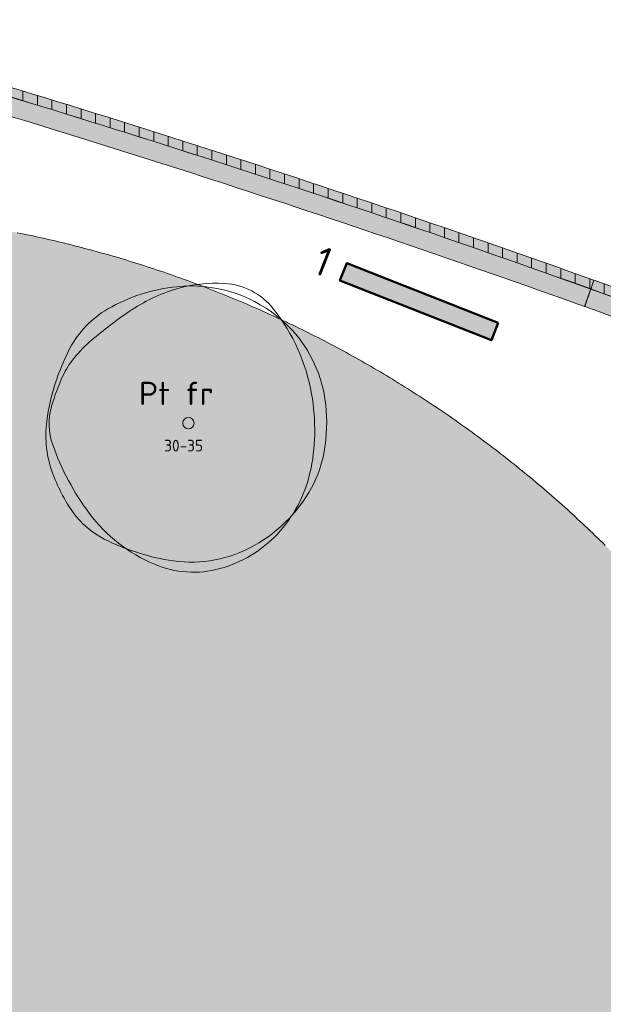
# Model space of a CAD drawing. Header units: metres. Extents: x 167415 to 168367, y 462435 to 462930.
# Tile 116 of 146: x 167650 to 167675, y 462661 to 462704. Entities that reach past the tile are written whole.
import ezdxf
from ezdxf.enums import TextEntityAlignment as Align

# ---------------------------------------------------------------- set-up
doc = ezdxf.new("R2010")
doc.units = ezdxf.units.M
doc.header["$LTSCALE"] = 0.2
for name, color, linetype, lineweight in [('N-PV-GR-BOOM-afmeting', 90, 'Continuous', 25), ('N-PV-GR-BOOM-GROND-S', 90, 'Continuous', 20), ('N-WE-GR-KRUIDEN-G 1 vochtig onderlangs greppels en wadi', 90, 'Continuous', 50), ('N-WE-GR-KRUIDEN-G 1 vochtig onderlangs greppels en wadi_T', 90, 'Continuous', 20), ('N-WE-GR-KRUIDEN-G 2 droog  beheergroep wadimengsel-A', 253, 'Continuous', 35), ('N-WE-GW-BOOM_T35', 90, 'Continuous', 20), ('N-WE-VH-VERHARDING_TTE-A', 252, 'Continuous', 13), ('N_WE_GR_GRAS_WRM_RVA gazon-A', 76, 'Continuous', 18), ('N_WE_GR_GRAS_WRM_RVA gazon-G', 76, 'Continuous', 18), ('N_WE_GR_GRAS_WRM_RVA kruidenmengsel 2_B102-A', 141, 'Continuous', 18), ('N_WE_GR_GRAS_WRM_RVA kruidenmengsel 2_B102-G', 141, 'Continuous', 18), ('N_WE_GR_GRAS_WRM_RVA kruidenmengsel 2_B102_TTE-G', 141, 'Continuous', 18), ('N_WE_GR_GRAS_WRM_RVA kruidenmengsel 2_B102_TTE_A', 141, 'Continuous', 18), ('N_WE_GR_GRAS_WRM_RVA kruidenmengsel Barneveld_B116-A', 83, 'Continuous', 18), ('N_WE_GR_GRAS_WRM_RVA kruidenmengsel Barneveld_B116-G', 83, 'Continuous', 18), ('N_WE_GR_GRAS_WRM_RVA kruidenmengsel Barneveld_B116_TTE-A', 83, 'Continuous', 18), ('N_WE_GR_GRAS_WRM_RVA kruidenmengsel Barneveld_B116_TTE-G', 83, 'Continuous', 18)]:
    doc.layers.add(name, color=color, linetype=linetype, lineweight=lineweight)
doc.styles.add('NLCS-ISO-M200-T25', font='NLCS-ISO.ttf', dxfattribs={"height": 0.5})
doc.styles.add('NLCS-ISO-M200-T35', font='NLCS-ISO.ttf', dxfattribs={"height": 0.7000000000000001})
doc.styles.add('NLCS-ISO-M500-T25', font='NLCS-ISO.ttf', dxfattribs={"height": 1.25})
doc.styles.add('Standaard200', font='isocpeur.ttf', dxfattribs={"height": 0.4})
pattern_1 = [(90, (0, 0), (-0.6250000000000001, 0), [])]

# ---------------------------------------------------------------- blocks, each defined once
blk = doc.blocks.new('BOOM_1E GROOTTE_TEXT')
at = {"linetype": 'Continuous'}
blk.add_circle((0, 0), 0.2415770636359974, dxfattribs=at)
for centre, radius, start, end in [((1.197196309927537, -0.003013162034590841), 6.023702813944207, 86.58911100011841, 106.3682710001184), ((1.382827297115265, 3.114740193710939), 2.900440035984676, 38.20985000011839, 86.5854950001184), ((0.2558666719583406, -1.549799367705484), 7.456140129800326, 95.7743070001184, 119.9477920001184), ((1.528959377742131, -1.132293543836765), 7.200714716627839, 106.3688740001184, 124.4477540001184), ((0.1043512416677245, -0.05235842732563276), 5.951059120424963, 51.53933000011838, 95.77344500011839), ((-1.361672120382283, 1.257724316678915), 4.21599438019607, 119.9474720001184, 152.2845150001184), ((8.73755370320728, -11.64259542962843), 19.9455351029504, 124.4457860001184, 130.3031460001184), ((-2.773181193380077, -0.1568987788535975), 8.189675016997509, 9.983148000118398, 38.2099530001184), ((0.2996016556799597, 0.1934601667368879), 5.637122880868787, 6.022262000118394, 51.53931800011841), ((-0.4602322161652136, -0.7985511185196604), 5.726080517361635, 130.3005070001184, 141.2454220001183), ((3.221385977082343, -1.149906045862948), 9.392973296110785, 152.2851410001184, 172.4003910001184), ((-2.029119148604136, 0.4607365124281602), 3.714309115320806, 141.2443700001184, 154.9906160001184), ((2.82093793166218, -1.801543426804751), 9.066038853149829, 154.9923550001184, 163.7785190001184), ((-3.696797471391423, -0.3195086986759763), 9.12748719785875, 358.8883060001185, 9.983350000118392), ((-3.278573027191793, -0.02694195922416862), 2.713623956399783, 163.7796780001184, 199.3827820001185), ((-1.29326450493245, 0.02530300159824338), 7.238852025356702, 350.2300720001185, 6.023218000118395), ((-1.443632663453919, -0.5275555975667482), 4.686627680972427, 172.3996280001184, 201.0284730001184), ((-2.590613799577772, -0.3408781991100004), 8.021101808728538, 347.0492550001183, 358.8876950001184), ((4.542260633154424, 2.724403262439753), 11.00429665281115, 199.3819430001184, 216.8465580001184), ((0.8370288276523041, -0.3415463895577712), 5.07719154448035, 331.3473820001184, 350.2303160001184), ((1.932924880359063, 0.7697432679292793), 8.303822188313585, 201.0235440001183, 207.8216400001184), ((-0.3352048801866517, -0.8596086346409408), 5.706816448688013, 316.7621770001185, 347.0498660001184), ((-0.2351275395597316, 0.2442174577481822), 6.298934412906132, 296.8801270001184, 331.3479920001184), ((0.2191539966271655, -0.134810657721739), 6.365980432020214, 207.8203580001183, 215.5805050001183), ((-1.973255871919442, -1.702928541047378), 3.670485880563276, 215.5851440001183, 243.3800810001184), ((1.201621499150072, 0.2210703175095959), 6.829793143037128, 216.8467250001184, 247.0462340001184), ((0.8480350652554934, 3.927827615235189), 9.968512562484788, 243.3843840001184, 260.1467900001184), ((-0.05417388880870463, -1.123985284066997), 5.320967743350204, 285.3685610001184, 316.7631230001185), ((0.09514785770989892, -0.4074829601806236), 5.568311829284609, 260.1457210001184, 296.8807070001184), ((0.2157752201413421, -2.10649060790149), 4.302052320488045, 247.0471650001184, 285.3699040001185)]:
    blk.add_arc(centre, radius, start, end, dxfattribs=at)
at = {"style": 'NLCS-ISO-M200-T35'}
for tag, p in [('#._SOORT_TYPE', (-1.662806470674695, 0.4775128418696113)), ('#_AFMETING_...', (-1.662806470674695, -1.864294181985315))]:
    blk.add_attdef(tag, text='', height=0.7000000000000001, dxfattribs=at).set_placement(p, align=Align.BOTTOM_LEFT)

msp = doc.modelspace()

# ---------------------------------------------------------------- hatches: boundary and pattern name
at = {"layer": 'N-WE-GR-KRUIDEN-G 2 droog  beheergroep wadimengsel-A', "transparency": 33554687}
h = msp.add_hatch(color=256, dxfattribs=at)
h.dxf.hatch_style = 1
h.paths.add_polyline_path([(167670.4410017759, 462690.5426890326), (167663.9287737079, 462693.1099610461), (167663.6353711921, 462692.3657064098), (167670.14759926, 462689.7984343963)])
at = {"layer": 'N-WE-VH-VERHARDING_TTE-A', "transparency": 33554687}
h = msp.add_hatch(dxfattribs=at)
h.set_pattern_fill('ANSI31', color=256, scale=5, angle=45)
h.set_pattern_definition(pattern_1)
edge = h.paths.add_edge_path()
edge.add_line((167640.1268020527, 462703.4240936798), (167640.7373776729, 462702.8343188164))
edge.add_arc((167493.6295157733, 462187.5301147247), 535.8909831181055, 70.28354930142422, 74.06713689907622, ccw=False)
edge.add_line((167674.4206765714, 462692.0038028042), (167674.5539815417, 462692.3808535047))
edge.add_arc((167493.6339845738, 462187.5495540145), 536.2710939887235, 70.28348122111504, 74.14705192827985)
h = msp.add_hatch(dxfattribs=at)
h.set_pattern_fill('ANSI31', color=256, scale=5, angle=45)
h.set_pattern_definition(pattern_1)
edge = h.paths.add_edge_path()
edge.add_line((167674.5539815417, 462692.3808535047), (167674.4206765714, 462692.0038028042))
edge.add_arc((167502.0279042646, 462209.9715458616), 511.9319922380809, 69.46161231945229, 70.321049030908, ccw=False)
edge.add_line((167681.6314956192, 462689.3637805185), (167702.3722328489, 462681.531013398))
edge.add_line((167702.3722328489, 462681.531013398), (167702.5135516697, 462681.9052178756))
edge.add_line((167702.5135516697, 462681.9052178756), (167691.3695039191, 462686.1137823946))
edge.add_line((167691.3695039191, 462686.1137823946), (167681.7722904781, 462689.7381828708))
edge.add_arc((167502.3446946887, 462210.8211525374), 511.4252477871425, 69.46139840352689, 70.32257668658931)
h.paths.add_polyline_path([(167690.69616904, 462685.9404944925), (167691.3695039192, 462686.1137823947), (167694.3029770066, 462685.0059523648), (167693.6482715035, 462684.8256290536)], flags=17)
at = {"layer": 'N_WE_GR_GRAS_WRM_RVA gazon-A', "transparency": 33554687}
h = msp.add_hatch(color=256, dxfattribs=at)
h.dxf.hatch_style = 1
h.paths.add_polyline_path([(167693.898190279, 462667.6713650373), (167693.761622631, 462667.7261242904), (167693.6251752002, 462667.7813117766), (167693.4888499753, 462667.8369271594), (167693.3526489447, 462667.8929700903), (167693.2165740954, 462667.9494402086), (167693.080627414, 462668.0063371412), (167692.9448108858, 462668.0636605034), (167692.8091264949, 462668.1214098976), (167692.6735762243, 462668.1795849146), (167692.5381620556, 462668.2381851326), (167692.402885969, 462668.2972101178), (167692.2677499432, 462668.3566594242), (167692.1327559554, 462668.4165325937), (167691.997905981, 462668.4768291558), (167691.8632019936, 462668.5375486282), (167691.7286459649, 462668.598690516), (167691.5942398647, 462668.6602543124), (167691.4599856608, 462668.7222394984), (167691.3258853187, 462668.7846455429), (167691.1919408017, 462668.8474719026), (167691.0581540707, 462668.910718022), (167690.9245270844, 462668.9743833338), (167690.7910617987, 462669.0384672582), (167690.657760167, 462669.1029692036), (167690.5246241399, 462669.167888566), (167690.3916556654, 462669.2332247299), (167690.2588566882, 462669.2989770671), (167690.1262291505, 462669.3651449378), (167689.993774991, 462669.43172769), (167689.8614961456, 462669.4987246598), (167689.7293945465, 462669.5661351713), (167689.5974721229, 462669.6339585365), (167689.4657308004, 462669.7021940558), (167689.3341725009, 462669.7708410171), (167689.2027991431, 462669.8398986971), (167689.0716126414, 462669.9093663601), (167688.9406149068, 462669.9792432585), (167688.8098078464, 462670.0495286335), (167688.6791933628, 462670.1202217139), (167688.5487733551, 462670.191321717), (167688.418549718, 462670.2628278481), (167688.2885243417, 462670.3347393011), (167688.1586991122, 462670.4070552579), (167688.0290759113, 462670.4797748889), (167687.8996566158, 462670.5528973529), (167687.7704430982, 462670.6264217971), (167687.6414372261, 462670.7003473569), (167687.5126408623, 462670.7746731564), (167687.3840558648, 462670.8493983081), (167687.2556840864, 462670.924521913), (167687.127527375, 462671.0000430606), (167686.9995875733, 462671.0759608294), (167686.8718665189, 462671.1522742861), (167686.7443660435, 462671.2289824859), (167686.617087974, 462671.3060844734), (167686.4900341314, 462671.3835792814), (167686.3632063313, 462671.4614659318), (167686.2366063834, 462671.5397434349), (167686.1102360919, 462671.6184107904), (167685.9840972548, 462671.6974669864), (167685.8581916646, 462671.7769110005), (167685.7325211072, 462671.8567417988), (167685.6070873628, 462671.9369583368), (167685.4818922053, 462672.0175595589), (167685.3569374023, 462672.0985443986), (167685.2322247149, 462672.1799117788), (167685.107755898, 462672.2616606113), (167684.9835326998, 462672.3437897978), (167684.8595568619, 462672.4262982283), (167684.7358301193, 462672.5091847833), (167684.6123542, 462672.5924483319), (167684.4891308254, 462672.6760877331), (167684.3661617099, 462672.7601018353), (167684.2434485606, 462672.8444894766), (167684.120993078, 462672.9292494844), (167683.9987969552, 462673.0143806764), (167683.8768618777, 462673.0998818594), (167683.7551895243, 462673.1857518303), (167683.6337815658, 462673.2719893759), (167683.512639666, 462673.3585932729), (167683.3917654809, 462673.445562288), (167683.2711606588, 462673.5328951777), (167683.1508268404, 462673.6205906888), (167683.0307656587, 462673.7086475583), (167682.9109787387, 462673.7970645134), (167682.7914676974, 462673.8858402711), (167682.6722341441, 462673.9749735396), (167682.5532796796, 462674.0644630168), (167682.434605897, 462674.1543073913), (167682.3162143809, 462674.2445053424), (167682.1981067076, 462674.3350555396), (167682.0802844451, 462674.4259566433), (167681.9627491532, 462674.5172073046), (167681.8455023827, 462674.6088061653), (167681.7285456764, 462674.7007518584), (167681.611880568, 462674.7930430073), (167681.4955085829, 462674.8856782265), (167681.3794312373, 462674.978656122), (167681.263650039, 462675.0719752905), (167681.1481664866, 462675.1656343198), (167681.03298207, 462675.2596317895), (167680.9180982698, 462675.3539662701), (167680.8035165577, 462675.4486363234), (167680.6892383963, 462675.5436405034), (167680.5752652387, 462675.6389773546), (167680.4615985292, 462675.734645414), (167680.3482397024, 462675.83064321), (167680.2351901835, 462675.9269692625), (167680.1224513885, 462676.0236220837), (167680.0100247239, 462676.1206001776), (167679.8979115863, 462676.2179020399), (167679.786113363, 462676.3155261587), (167679.6746314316, 462676.4134710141), (167679.5634671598, 462676.5117350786), (167679.4526219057, 462676.6103168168), (167679.3420970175, 462676.7092146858), (167679.2318938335, 462676.808427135), (167679.1220136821, 462676.9079526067), (167679.0124578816, 462677.0077895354), (167678.9032277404, 462677.1079363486), (167678.7943245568, 462677.2083914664), (167678.6857496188, 462677.3091533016), (167678.5775042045, 462677.4102202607), (167678.4695895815, 462677.5115907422), (167678.3620070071, 462677.6132631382), (167678.2547577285, 462677.7152358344), (167678.1478429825, 462677.8175072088), (167678.0412639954, 462677.9200756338), (167677.9350219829, 462678.0229394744), (167677.8291181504, 462678.1260970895), (167677.7235536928, 462678.2295468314), (167677.6183297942, 462678.3332870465), (167677.5134476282, 462678.4373160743), (167677.4089083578, 462678.5416322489), (167677.3047131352, 462678.6462338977), (167677.2008631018, 462678.7511193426), (167677.0973593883, 462678.8562868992), (167676.9942031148, 462678.9617348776), (167676.8913953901, 462679.067461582), (167676.7889373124, 462679.1734653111), (167676.686829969, 462679.2797443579), (167676.5850744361, 462679.3862970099), (167676.4836717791, 462679.4931215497), (167676.3826230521, 462679.6002162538), (167676.2819292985, 462679.7075793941), (167676.1815915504, 462679.8152092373), (167676.1564399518, 462679.8421112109), (167676.1309787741, 462679.868893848), (167676.07998624, 462679.9224139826), (167675.9777207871, 462680.029272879), (167675.875082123, 462680.135888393), (167675.7720710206, 462680.2422586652), (167675.6686882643, 462680.3483818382), (167675.5649346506, 462680.4542560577), (167675.4608109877, 462680.5598794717), (167675.3563180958, 462680.6652502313), (167675.251456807, 462680.7703664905), (167675.1462279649, 462680.875226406), (167675.0406324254, 462680.9798281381), (167674.9346710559, 462681.0841698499), (167674.8283447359, 462681.188249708), (167674.7216543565, 462681.2920658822), (167674.6146008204, 462681.3956165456), (167674.5071850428, 462681.4988998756), (167674.39940795, 462681.6019140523), (167674.2912704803, 462681.7046572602), (167674.1827735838, 462681.8071276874), (167674.0739182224, 462681.9093235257), (167673.9647053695, 462682.0112429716), (167673.8551360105, 462682.1128842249), (167673.7452111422, 462682.21424549), (167673.6349317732, 462682.3153249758), (167673.5242989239, 462682.4161208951), (167673.4133136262, 462682.5166314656), (167673.3019769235, 462682.6168549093), (167673.190289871, 462682.7167894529), (167673.0782535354, 462682.8164333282), (167672.9658689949, 462682.9157847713), (167672.8531373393, 462683.0148420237), (167672.74005967, 462683.1136033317), (167672.6266370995, 462683.2120669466), (167672.5128707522, 462683.3102311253), (167672.3987617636, 462683.4080941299), (167672.2843112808, 462683.5056542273), (167672.1695204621, 462683.6029096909), (167672.0543904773, 462683.6998587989), (167671.9389225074, 462683.7964998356), (167671.8231177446, 462683.8928310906), (167671.7069773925, 462683.98885086), (167671.5905026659, 462684.0845574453), (167671.4736947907, 462684.1799491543), (167671.3565550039, 462684.2750243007), (167671.2390845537, 462684.3697812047), (167671.1212846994, 462684.4642181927), (167671.003156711, 462684.5583335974), (167670.8847018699, 462684.6521257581), (167670.7659214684, 462684.7455930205), (167670.6468168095, 462684.8387337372), (167670.5273892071, 462684.9315462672), (167670.4076399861, 462685.024028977), (167670.287570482, 462685.116180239), (167670.1671820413, 462685.2079984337), (167670.0464760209, 462685.2994819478), (167669.9254537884, 462685.3906291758), (167669.8041167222, 462685.4814385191), (167669.6824662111, 462685.5719083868), (167669.5605036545, 462685.6620371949), (167669.4382304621, 462685.7518233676), (167669.3156480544, 462685.8412653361), (167669.1927578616, 462685.9303615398), (167669.0695613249, 462686.0191104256), (167668.9460598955, 462686.1075104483), (167668.8222550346, 462686.1955600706), (167668.6981482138, 462686.2832577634), (167668.5737409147, 462686.3706020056), (167668.4490346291, 462686.4575912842), (167668.3240308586, 462686.5442240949), (167668.1987311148, 462686.6304989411), (167668.0731369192, 462686.7164143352), (167667.9472498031, 462686.801968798), (167667.8210713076, 462686.8871608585), (167667.6946029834, 462686.9719890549), (167667.5678463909, 462687.0564519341), (167667.4408031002, 462687.1405480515), (167667.3134746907, 462687.2242759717), (167667.1858627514, 462687.3076342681), (167667.0579688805, 462687.3906215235), (167666.9297946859, 462687.4732363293), (167666.8013417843, 462687.5554772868), (167666.6726118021, 462687.6373430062), (167666.5436063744, 462687.7188321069), (167666.4143271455, 462687.7999432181), (167666.2847757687, 462687.8806749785), (167666.1549539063, 462687.9610260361), (167666.0248632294, 462688.0409950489), (167665.8945054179, 462688.1205806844), (167665.7638821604, 462688.1997816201), (167665.6329951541, 462688.2785965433), (167665.5018461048, 462688.357024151), (167665.370436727, 462688.4350631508), (167665.2387687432, 462688.5127122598), (167665.1068438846, 462688.5899702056), (167664.9746638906, 462688.6668357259), (167664.8422305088, 462688.7433075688), (167664.7095454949, 462688.8193844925), (167664.5766106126, 462688.895065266), (167664.4434276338, 462688.9703486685), (167664.3099983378, 462689.0452334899), (167664.1763245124, 462689.1197185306), (167664.0424079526, 462689.1938026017), (167663.9082504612, 462689.2674845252), (167663.7738538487, 462689.3407631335), (167663.639219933, 462689.4136372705), (167663.5043505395, 462689.4861057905), (167663.3692475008, 462689.5581675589), (167663.2339126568, 462689.6298214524), (167663.0983478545, 462689.7010663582), (167662.9625549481, 462689.7719011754), (167662.8265357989, 462689.8423248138), (167662.6902922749, 462689.9123361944), (167662.553826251, 462689.98193425), (167662.4171396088, 462690.0511179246), (167662.2802342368, 462690.1198861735), (167662.1431120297, 462690.1882379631), (167662.0057748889, 462690.2561722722), (167661.8682247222, 462690.3236880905), (167661.7304634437, 462690.3907844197), (167661.5924929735, 462690.4574602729), (167661.4543152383, 462690.5237146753), (167661.3159321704, 462690.5895466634), (167661.1773457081, 462690.6549552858), (167661.038557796, 462690.7199396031), (167660.8995703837, 462690.7844986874), (167660.7603854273, 462690.8486316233), (167660.6210048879, 462690.9123375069), (167660.4814307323, 462690.9756154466), (167660.3416649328, 462691.038464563), (167660.2017094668, 462691.1008839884), (167660.061566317, 462691.1628728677), (167659.9212374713, 462691.2244303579), (167659.7807249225, 462691.285555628), (167659.6400306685, 462691.3462478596), (167659.4991567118, 462691.4065062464), (167659.3581050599, 462691.4663299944), (167659.2168777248, 462691.5257183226), (167659.0754767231, 462691.5846704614), (167658.9339040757, 462691.6431856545), (167658.7921618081, 462691.7012631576), (167658.65025195, 462691.7589022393), (167658.5081765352, 462691.8161021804), (167658.3659376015, 462691.8728622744), (167658.2235371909, 462691.9291818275), (167658.080977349, 462691.9850601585), (167657.9382601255, 462692.0404965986), (167657.7953875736, 462692.0954904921), (167657.6523617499, 462692.1500411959), (167657.5091847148, 462692.2041480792), (167657.3658585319, 462692.2578105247), (167657.2223852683, 462692.3110279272), (167657.0787669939, 462692.3637996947), (167656.9350057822, 462692.416125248), (167656.7911037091, 462692.4680040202), (167656.6470628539, 462692.5194354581), (167656.5028852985, 462692.570419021), (167656.3585731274, 462692.6209541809), (167656.2141284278, 462692.6710404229), (167656.0695532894, 462692.720677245), (167655.9248498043, 462692.7698641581), (167655.7800200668, 462692.8186006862), (167655.6350661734, 462692.866886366), (167655.489990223, 462692.9147207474), (167655.3447943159, 462692.9621033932), (167655.1994805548, 462693.0090338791), (167655.0540510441, 462693.0555117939), (167654.9085078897, 462693.1015367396), (167654.7628531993, 462693.1471083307), (167654.6170890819, 462693.1922261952), (167654.4712176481, 462693.236889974), (167654.3252410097, 462693.2810993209), (167654.1791612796, 462693.3248539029), (167654.0329805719, 462693.3681533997), (167653.8867010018, 462693.4109975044), (167653.740324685, 462693.4533859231), (167653.5938537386, 462693.4953183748), (167653.4472902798, 462693.5367945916), (167653.3006364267, 462693.5778143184), (167653.1538942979, 462693.6183773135), (167653.0070660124, 462693.6584833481), (167652.8601536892, 462693.6981322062), (167652.7131594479, 462693.7373236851), (167652.566085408, 462693.7760575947), (167652.4189336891, 462693.8143337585), (167652.2717064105, 462693.8521520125), (167652.1244056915, 462693.8895122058), (167651.977033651, 462693.9264142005), (167651.8295924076, 462693.9628578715), (167651.6820840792, 462693.998843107), (167651.5345107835, 462694.0343698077), (167651.386874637, 462694.0694378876), (167651.2391777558, 462694.1040472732), (167651.091422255, 462694.138197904), (167650.9436102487, 462694.1718897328), (167650.7957438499, 462694.2051227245), (167650.6478251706, 462694.2378968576), (167650.4998563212, 462694.2702121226), (167650.3518394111, 462694.3020685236), (167650.203776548, 462694.3334660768), (167650.0556698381, 462694.3644048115), (167649.907521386, 462694.3948847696), (167649.7593332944, 462694.4249060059), (167649.6111076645, 462694.4544685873), (167649.4628465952, 462694.4835725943), (167649.3145521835, 462694.512218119), (167649.1662265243, 462694.5404052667), (167649.0178717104, 462694.5681341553), (167648.869489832, 462694.5954049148), (167648.7210829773, 462694.6222176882), (167648.5726532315, 462694.6485726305), (167648.4242026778, 462694.6744699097), (167648.2757333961, 462694.6999097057), (167648.1272474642, 462694.7248922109), (167647.9787469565, 462694.7494176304), (167647.8302339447, 462694.7734861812), (167647.6817104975, 462694.7970980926), (167647.5331786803, 462694.8202536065), (167647.3846405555, 462694.8429529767), (167647.236098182, 462694.8651964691), (167647.0875536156, 462694.8869843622), (167646.9390089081, 462694.9083169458), (167646.7904661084, 462694.9291945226), (167646.6419272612, 462694.9496174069), (167646.4933944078, 462694.9695859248), (167646.3448695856, 462694.9891004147), (167646.1963548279, 462695.0081612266), (167646.0478521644, 462695.0267687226), (167645.8993636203, 462695.0449232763), (167645.750891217, 462695.0626252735), (167645.6024369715, 462695.0798751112), (167645.4540028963, 462695.0966731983), (167645.3055909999, 462695.1130199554), (167645.157203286, 462695.1289158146), (167645.0088417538, 462695.1443612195), (167644.8605083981, 462695.1593566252), (167644.7122052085, 462695.1739024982), (167644.5639341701, 462695.1879993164), (167644.4156972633, 462695.201647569), (167644.2674964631, 462695.2148477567), (167644.1193337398, 462695.2276003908), (167643.9712110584, 462695.2399059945), (167643.8231303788, 462695.2517651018), (167643.6750936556, 462695.2631782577), (167643.527102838, 462695.2741460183), (167643.37915987, 462695.2846689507), (167643.23126669, 462695.2947476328), (167643.0834252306, 462695.3043826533), (167642.935637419, 462695.313574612), (167642.7879051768, 462695.3223241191), (167642.6402304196, 462695.3306317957), (167642.5664151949, 462695.3346201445), (167642.5295132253, 462695.3365729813), (167642.5202883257, 462695.3370568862), (167642.52001658, 462695.3370497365), (167642.5199466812, 462695.336770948), (167642.5198068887, 462695.3362133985), (167642.5195273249, 462695.3350984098), (167642.5189682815, 462695.3328688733), (167642.5178505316, 462695.3284115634), (167642.5133840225, 462695.3106058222), (167642.4955896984, 462695.2397581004), (167642.477909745, 462695.1695087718), (167642.4603436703, 462695.0998551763), (167642.4428909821, 462695.0307946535), (167642.4255511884, 462694.9623245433), (167642.408323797, 462694.8944421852), (167642.3912083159, 462694.8271449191), (167642.3742042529, 462694.7604300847), (167642.3573111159, 462694.6942950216), (167642.3405284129, 462694.6287370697), (167642.3238556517, 462694.5637535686), (167642.3072923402, 462694.499341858), (167642.2908379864, 462694.4354992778), (167642.2744920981, 462694.3722231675), (167642.2582541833, 462694.3095108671), (167642.2421237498, 462694.247359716), (167642.2261003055, 462694.1857670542), (167642.2101833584, 462694.1247302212), (167642.1943724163, 462694.0642465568), (167642.1786669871, 462694.0043134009), (167642.1630665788, 462693.944928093), (167642.1475706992, 462693.886087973), (167642.1321788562, 462693.8277903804), (167642.1168905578, 462693.7700326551), (167642.1017053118, 462693.7128121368), (167642.0866226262, 462693.6561261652), (167642.0716420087, 462693.59997208), (167642.0567629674, 462693.544347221), (167642.0419850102, 462693.4892489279), (167642.0273076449, 462693.4346745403), (167642.0127303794, 462693.380621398), (167641.9982527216, 462693.3270868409), (167641.9838741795, 462693.2740682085), (167641.9695942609, 462693.2215628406), (167641.9554124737, 462693.1695680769), (167641.9413283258, 462693.1180812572), (167641.9273413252, 462693.0670997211), (167641.9134509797, 462693.0166208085), (167641.8996567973, 462692.9666418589), (167641.8859582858, 462692.9171602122), (167641.8723549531, 462692.8681732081), (167641.8588463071, 462692.8196781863), (167641.8454318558, 462692.7716724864), (167641.832111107, 462692.7241534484), (167641.8188835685, 462692.6771184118), (167641.8057487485, 462692.6305647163), (167641.7927061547, 462692.5844897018), (167641.779755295, 462692.5388907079), (167641.7668956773, 462692.4937650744), (167641.7541268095, 462692.449110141), (167641.7414481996, 462692.4049232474), (167641.7288593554, 462692.3612017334), (167641.7163597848, 462692.3179429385), (167641.7039489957, 462692.2751442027), (167641.6916264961, 462692.2328028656), (167641.6793917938, 462692.1909162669), (167641.6672443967, 462692.1494817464), (167641.6551838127, 462692.1084966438), (167641.6432095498, 462692.0679582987), (167641.6313211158, 462692.0278640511), (167641.6195180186, 462691.9882112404), (167641.6077997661, 462691.9489972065), (167641.5961658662, 462691.9102192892), (167641.5846158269, 462691.8718748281), (167641.573149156, 462691.8339611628), (167641.5617653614, 462691.7964756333), (167641.550463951, 462691.7594155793), (167641.5392444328, 462691.7227783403), (167641.5281063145, 462691.6865612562), (167641.5170491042, 462691.6507616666), (167641.5060723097, 462691.6153769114), (167641.495175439, 462691.5804043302), (167641.4843579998, 462691.5458412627), (167641.4736195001, 462691.5116850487), (167641.4629594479, 462691.4779330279), (167641.452377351, 462691.44458254), (167641.4418727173, 462691.4116309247), (167641.4314450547, 462691.3790755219), (167641.4210938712, 462691.3469136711), (167641.4108186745, 462691.3151427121), (167641.4006189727, 462691.2837599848), (167641.3904942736, 462691.2527628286), (167641.3804440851, 462691.2221485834), (167641.3704679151, 462691.191914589), (167641.3605652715, 462691.162058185), (167641.3507356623, 462691.1325767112), (167641.3409785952, 462691.1034675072), (167641.3312935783, 462691.0747279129), (167641.3216801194, 462691.0463552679), (167641.3121377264, 462691.018346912), (167641.3026659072, 462690.9907001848), (167641.2932641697, 462690.9634124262), (167641.2839320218, 462690.9364809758), (167641.2746689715, 462690.9099031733), (167641.2654745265, 462690.8836763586), (167641.2563481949, 462690.8577978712), (167641.2472894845, 462690.832265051), (167641.2382979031, 462690.8070752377), (167641.2293729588, 462690.7822257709), (167641.2205141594, 462690.7577139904), (167641.2117210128, 462690.733537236), (167641.2029930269, 462690.7096928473), (167641.1943297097, 462690.6861781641), (167641.1857305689, 462690.6629905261), (167641.1771951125, 462690.640127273), (167641.1687228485, 462690.6175857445), (167641.1603132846, 462690.5953632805), (167641.1519659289, 462690.5734572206), (167641.1354558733, 462690.5305836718), (167641.119188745, 462690.4889438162), (167641.103160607, 462690.4485163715), (167641.0873675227, 462690.4092800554), (167641.0718055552, 462690.3712135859), (167641.0564707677, 462690.3342956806), (167641.0413592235, 462690.2985050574), (167641.0264669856, 462690.263820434), (167641.0117901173, 462690.2302205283), (167640.9973246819, 462690.197684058), (167640.9830667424, 462690.1661897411), (167640.9690123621, 462690.1357162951), (167640.9551576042, 462690.106242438), (167640.941498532, 462690.0777468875), (167640.9280312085, 462690.0502083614), (167640.9147516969, 462690.0236055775), (167640.9016560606, 462689.9979172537), (167640.8887403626, 462689.9731221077), (167640.8760006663, 462689.9491988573), (167640.8634330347, 462689.9261262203), (167640.851033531, 462689.9038829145), (167640.8387982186, 462689.8824476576), (167640.8267231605, 462689.8617991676), (167640.8148044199, 462689.8419161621), (167640.8030380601, 462689.822777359), (167640.7914201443, 462689.8043614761), (167640.7799467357, 462689.7866472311), (167640.7686138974, 462689.7696133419), (167640.7574176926, 462689.7532385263), (167640.7463541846, 462689.737501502), (167640.7354194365, 462689.7223809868), (167640.7246095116, 462689.7078556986), (167640.713920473, 462689.6939043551), (167640.703348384, 462689.6805056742), (167640.6928893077, 462689.6676383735), (167640.6825393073, 462689.655281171), (167640.6722944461, 462689.6434127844), (167640.6621507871, 462689.6320119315), (167640.6521043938, 462689.6210573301), (167640.6421513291, 462689.610527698), (167640.6322876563, 462689.600401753), (167640.6225094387, 462689.5906582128), (167640.6128127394, 462689.5812757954), (167640.6031936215, 462689.5722332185), (167640.5936481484, 462689.5635091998), (167640.5747623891, 462689.5469317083), (167640.556123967, 462689.5313730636), (167640.5377013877, 462689.5166630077), (167640.5194631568, 462689.5026312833), (167640.5013777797, 462689.4891076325), (167640.4834130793, 462689.4759370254), (167640.4476955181, 462689.4505137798), (167640.4119995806, 462689.4263136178), (167640.3940619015, 462689.414672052), (167640.3760122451, 462689.4033360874), (167640.3578114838, 462689.3923056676), (167640.3394204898, 462689.3815807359), (167640.3208001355, 462689.3711612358), (167640.301911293, 462689.3610471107), (167640.2827148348, 462689.3512383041), (167640.2631716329, 462689.3417347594), (167640.2432425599, 462689.33253642), (167640.2228884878, 462689.3236432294), (167640.2020702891, 462689.315055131), (167640.180748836, 462689.3067720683), (167640.1588850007, 462689.2987939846), (167640.1364396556, 462689.2911208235), (167640.1133736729, 462689.2837525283), (167640.0896479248, 462689.2766890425), (167640.0652232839, 462689.2699303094), (167640.0400606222, 462689.2634762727), (167640.014120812, 462689.2573268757), (167639.9873647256, 462689.2514820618), (167639.9597532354, 462689.2459417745), (167639.9312472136, 462689.2407059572), (167639.9018075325, 462689.2357745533), (167639.8713950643, 462689.2311475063), (167639.8399706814, 462689.2268247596), (167639.807495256, 462689.2228062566), (167639.7739296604, 462689.2190919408), (167639.7392347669, 462689.2156817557), (167639.7033714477, 462689.2125756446), (167639.6663005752, 462689.209773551), (167639.6473000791, 462689.2084864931), (167639.6279830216, 462689.2072754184), (167639.6083445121, 462689.2061403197), (167639.5883796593, 462689.20508119), (167639.5680835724, 462689.2040980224), (167639.5474513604, 462689.2031908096), (167639.5264781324, 462689.2023595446), (167639.5051589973, 462689.2016042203), (167639.4834890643, 462689.2009248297), (167639.4614634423, 462689.2003213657), (167639.4390772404, 462689.1997938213), (167639.4163255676, 462689.1993421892), (167639.393203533, 462689.1989664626), (167639.3697062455, 462689.1986666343), (167639.3458288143, 462689.1984426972), (167639.3215663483, 462689.1982946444), (167639.2969139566, 462689.1982224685), (167639.2718667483, 462689.1982261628), (167639.2464198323, 462689.19830572), (167639.2205683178, 462689.1984611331), (167639.1943073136, 462689.1986923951), (167639.167631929, 462689.1989994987), (167639.1405372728, 462689.1993824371), (167639.1130184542, 462689.1998412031), (167639.0850705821, 462689.2003757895), (167639.0566887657, 462689.2009861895), (167639.0278681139, 462689.2016723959), (167638.9986037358, 462689.2024344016), (167638.9688907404, 462689.2032721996), (167638.9387242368, 462689.2041857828), (167638.9080993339, 462689.205175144), (167638.8770111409, 462689.2062402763), (167638.8454547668, 462689.2073811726), (167638.8134253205, 462689.2085978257), (167638.7809179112, 462689.2098902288), (167638.7479276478, 462689.2112583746), (167638.7144496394, 462689.212702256), (167638.680478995, 462689.2142218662), (167638.6460108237, 462689.2158171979), (167638.6110402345, 462689.217488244), (167638.575562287, 462689.2192350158), (167638.539565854, 462689.221059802), (167638.5030276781, 462689.222969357), (167638.465923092, 462689.2249709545), (167638.4282274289, 462689.2270718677), (167638.3899160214, 462689.2292793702), (167638.3509642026, 462689.2316007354), (167638.3113473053, 462689.2340432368), (167638.2710406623, 462689.2366141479), (167638.2300196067, 462689.2393207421), (167638.1882594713, 462689.2421702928), (167638.1457355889, 462689.2451700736), (167638.1024232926, 462689.2483273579), (167638.0582979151, 462689.2516494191), (167638.0133347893, 462689.2551435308), (167637.9675092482, 462689.2588169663), (167637.9207966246, 462689.2626769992), (167637.8731722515, 462689.2667309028), (167637.8246114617, 462689.2709859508), (167637.7750895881, 462689.2754494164), (167637.7245819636, 462689.2801285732), (167637.6730639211, 462689.2850306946), (167637.6205107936, 462689.2901630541), (167637.5668979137, 462689.2955329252), (167637.5122006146, 462689.3011475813), (167637.456394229, 462689.3070142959), (167637.3994540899, 462689.3131403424), (167637.3413555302, 462689.3195329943), (167637.2820738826, 462689.3261995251), (167637.2215844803, 462689.3331472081), (167637.1908791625, 462689.3367287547), (167637.1598626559, 462689.340383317), (167637.128531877, 462689.344111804), (167637.0968837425, 462689.3479151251), (167637.0649151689, 462689.3517941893), (167637.0326230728, 462689.3557499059), (167637.000004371, 462689.359783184), (167636.9670559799, 462689.3638949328), (167636.9337748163, 462689.3680860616), (167636.9001577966, 462689.3723574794), (167636.8662018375, 462689.3767100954), (167636.8319038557, 462689.381144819), (167636.7972607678, 462689.3856625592), (167636.7622694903, 462689.3902642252), (167636.7269269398, 462689.3949507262), (167636.6912300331, 462689.3997229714), (167636.6551756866, 462689.4045818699), (167636.618760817, 462689.409528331), (167636.581982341, 462689.4145632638), (167636.5448371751, 462689.4196875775), (167636.5073222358, 462689.4249021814), (167636.46943444, 462689.4302079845), (167636.4311707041, 462689.435605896), (167636.3925279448, 462689.4410968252), (167636.3535030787, 462689.4466816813), (167636.3140930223, 462689.4523613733), (167636.2742946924, 462689.4581368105), (167636.2341050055, 462689.4640089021), (167636.1935208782, 462689.4699785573), (167636.1525392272, 462689.4760466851), (167636.111156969, 462689.482214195), (167636.0693710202, 462689.4884819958), (167636.0271782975, 462689.4948509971), (167635.9845757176, 462689.5013221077), (167635.9415601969, 462689.507896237), (167635.8981286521, 462689.5145742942), (167635.8542779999, 462689.5213571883), (167635.8100051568, 462689.5282458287), (167635.7653070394, 462689.5352411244), (167635.7201805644, 462689.5423439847), (167635.6746226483, 462689.5495553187), (167635.6286302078, 462689.5568760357), (167635.5822001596, 462689.5643070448), (167635.5353294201, 462689.5718492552), (167635.488014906, 462689.579503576), (167635.4402535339, 462689.5872709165), (167635.3920422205, 462689.5951521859), (167635.3433778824, 462689.6031482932), (167635.294257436, 462689.6112601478), (167635.2446777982, 462689.6194886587), (167635.1946358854, 462689.6278347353), (167635.1441286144, 462689.6362992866), (167635.0931529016, 462689.6448832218), (167635.0417056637, 462689.6535874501), (167634.9897838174, 462689.6624128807), (167634.9373842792, 462689.6713604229), (167634.8845039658, 462689.6804309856), (167634.8311397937, 462689.6896254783), (167634.7772886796, 462689.69894481), (167634.7229475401, 462689.7083898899), (167634.6681132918, 462689.7179616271), (167634.6127828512, 462689.7276609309), (167634.5569531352, 462689.7374887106), (167634.5006210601, 462689.7474458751), (167634.4437835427, 462689.7575333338), (167634.3864374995, 462689.7677519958), (167634.3285798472, 462689.7781027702), (167634.2702075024, 462689.7885865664), (167634.2113173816, 462689.7992042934), (167634.1519064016, 462689.8099568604), (167634.0919714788, 462689.8208451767), (167634.03150953, 462689.8318701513), (167633.9705174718, 462689.8430326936), (167633.9089922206, 462689.8543337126), (167633.8469306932, 462689.8657741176), (167633.7843298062, 462689.8773548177), (167633.7211864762, 462689.8890767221), (167633.6574976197, 462689.90094074), (167633.5932601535, 462689.9129477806), (167633.5284709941, 462689.9250987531), (167633.4631270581, 462689.9373945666), (167633.3972252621, 462689.9498361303), (167633.3307625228, 462689.9624243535), (167633.2637357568, 462689.9751601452), (167633.1961418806, 462689.9880444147), (167633.1279778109, 462690.0010780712), (167633.0592404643, 462690.0142620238), (167632.9899267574, 462690.0275971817), (167632.9200336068, 462690.0410844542), (167632.8495579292, 462690.0547247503), (167632.7784966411, 462690.0685189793), (167632.7068466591, 462690.0824680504), (167632.6346048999, 462690.0965728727), (167632.5617682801, 462690.1108343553), (167632.4883337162, 462690.1252534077), (167632.414298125, 462690.1398309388), (167632.339658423, 462690.1545678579), (167632.2644115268, 462690.169465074), (167632.188554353, 462690.1845234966), (167632.1120838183, 462690.1997440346), (167632.0349968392, 462690.2151275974), (167631.9572903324, 462690.230675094), (167631.8789612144, 462690.2463874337), (167631.800006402, 462690.2622655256), (167631.7204228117, 462690.278310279), (167631.64020736, 462690.294522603), (167631.5593569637, 462690.3109034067), (167631.4778685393, 462690.3274535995), (167631.3957390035, 462690.3441740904), (167631.3129652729, 462690.3610657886), (167631.229544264, 462690.3781296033), (167631.1454728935, 462690.3953664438), (167631.0607480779, 462690.4127772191), (167630.975366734, 462690.4303628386), (167630.8893257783, 462690.4481242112), (167630.8026221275, 462690.4660622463), (167630.715252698, 462690.484177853), (167630.6272144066, 462690.5024719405), (167630.5385041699, 462690.520945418), (167630.4491189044, 462690.5395991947), (167630.3590555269, 462690.5584341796), (167630.2683109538, 462690.5774512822), (167630.1768821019, 462690.5966514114), (167630.0847658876, 462690.6160354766), (167629.9919592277, 462690.6356043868), (167629.8984590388, 462690.6553590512), (167629.8042622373, 462690.6753003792), (167629.7093657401, 462690.6954292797), (167629.6137664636, 462690.7157466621), (167629.5174613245, 462690.7362534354), (167629.4204472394, 462690.7569505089), (167629.322721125, 462690.7778387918), (167629.2242798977, 462690.7989191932), (167629.1251204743, 462690.8201926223), (167629.0252397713, 462690.8416599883), (167628.9246347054, 462690.8633222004), (167628.8233021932, 462690.8851801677), (167628.7212391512, 462690.9072347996), (167628.6184424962, 462690.9294870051), (167628.5149091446, 462690.9519376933), (167628.4106360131, 462690.9745877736), (167628.3056200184, 462690.997438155), (167628.199858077, 462691.0204897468), (167628.0933471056, 462691.0437434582), (167627.9860840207, 462691.0672001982), (167627.878065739, 462691.0908608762), (167627.7692891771, 462691.1147264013), (167627.6597512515, 462691.1387976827), (167627.549448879, 462691.1630756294), (167627.4383789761, 462691.1875611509), (167627.3265384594, 462691.2122551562), (167627.2139242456, 462691.2371585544), (167627.1005332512, 462691.2622722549), (167626.9863623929, 462691.2875971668), (167626.8714085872, 462691.3131341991), (167626.7556687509, 462691.3388842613), (167626.6391398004, 462691.3648482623), (167626.5218186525, 462691.3910271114), (167626.4037022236, 462691.4174217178), (167626.2847874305, 462691.4440329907), (167626.1650711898, 462691.4708618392), (167626.044550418, 462691.4979091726), (167626.0369910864, 462691.4996069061), (167626.0332102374, 462691.5004560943), (167626.0322649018, 462691.5006684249), (167626.0320734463, 462691.5004791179), (167626.0319987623, 462691.499936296), (167626.0314012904, 462691.4955937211), (167626.0302063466, 462691.4869085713), (167626.0278164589, 462691.4695382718), (167626.0230366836, 462691.4347976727), (167625.9465602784, 462690.878948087), (167625.6406546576, 462688.6555497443), (167623.1934096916, 462670.8683630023), (167622.8875040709, 462668.6449646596), (167622.8779445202, 462668.5754834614), (167622.8755546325, 462668.5581131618), (167622.8752558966, 462668.5559418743), (167622.8752018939, 462668.5554245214), (167622.875464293, 462668.5552968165), (167622.8759890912, 462668.5550414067), (167622.8780882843, 462668.5540197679), (167622.8822866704, 462668.5519764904), (167622.8990802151, 462668.5438033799), (167622.9662543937, 462668.5111109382), (167623.1006027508, 462668.4457260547), (167623.369299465, 462668.3149562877), (167623.9066928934, 462668.0534167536), (167626.0562666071, 462667.0072586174), (167630.3554140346, 462664.9149423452), (167632.5049877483, 462663.868784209), (167633.5797746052, 462663.3457051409), (167633.8484713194, 462663.214935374), (167633.915645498, 462663.1822429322), (167633.9492325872, 462663.1658967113), (167633.9660261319, 462663.1577236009), (167633.9665509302, 462663.1574681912), (167633.9668133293, 462663.1573404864), (167633.9675623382, 462663.1569759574), (167633.9713628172, 462663.1551263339), (167633.9789637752, 462663.151427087), (167633.9941656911, 462663.144028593), (167634.0245695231, 462663.1292316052), (167634.5110308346, 462662.8924797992), (167636.4568760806, 462661.9454725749), (167652.0236380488, 462654.3694147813), (167667.590400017, 462646.7933569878), (167671.4820905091, 462644.8993425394), (167673.4279357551, 462643.9523353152), (167673.9143970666, 462643.7155835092), (167674.0360123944, 462643.6563955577), (167674.0968200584, 462643.626801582), (167674.1272238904, 462643.6120045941), (167674.1281740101, 462643.6115421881), (167674.12864907, 462643.6113109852), (167674.1289534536, 462643.611444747), (167674.1298888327, 462643.6125831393), (167674.1317595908, 462643.6148599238), (167674.1355011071, 462643.6194134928), (167674.1429841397, 462643.6285206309), (167674.2627126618, 462643.7742348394), (167674.74162675, 462644.3570916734), (167678.5729394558, 462649.0199463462)])
at = {"layer": 'N_WE_GR_GRAS_WRM_RVA kruidenmengsel 2_B102-A', "transparency": 33554687}
h = msp.add_hatch(color=256, dxfattribs=at)
h.dxf.hatch_style = 1
edge = h.paths.add_edge_path()
edge.add_line((167692.294461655, 462684.4817497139), (167693.6482714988, 462684.8256290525))
edge.add_arc((167267.8855773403, 461573.9422244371), 1189.678868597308, 69.02992178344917, 70.01837626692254)
edge.add_line((167674.421143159, 462692.0051225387), (167674.1568992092, 462691.2499675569))
edge.add_arc((167323.0101154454, 461722.55527681), 1030.375401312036, 68.99816388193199, 70.07468290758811, ccw=False)
at = {"layer": 'N_WE_GR_GRAS_WRM_RVA kruidenmengsel 2_B102_TTE_A', "transparency": 33554687}
h = msp.add_hatch(color=256, dxfattribs=at)
h.dxf.hatch_style = 1
edge = h.paths.add_edge_path()
edge.add_arc((167502.3446946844, 462210.8211525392), 511.4252477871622, 69.46139840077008, 70.3225766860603)
edge.add_line((167674.5539815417, 462692.3808535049), (167674.4206765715, 462692.0038028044))
edge.add_arc((167502.0279042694, 462209.97154586), 511.9319922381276, 69.46161232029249, 70.32104903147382, ccw=False)
edge.add_line((167681.631495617, 462689.3637805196), (167693.6482714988, 462684.8256290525))
edge.add_line((167693.6482714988, 462684.8256290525), (167694.3029770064, 462685.0059523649))
edge.add_line((167694.3029770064, 462685.0059523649), (167681.7722904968, 462689.738182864))
at = {"layer": 'N_WE_GR_GRAS_WRM_RVA kruidenmengsel Barneveld_B116-A', "transparency": 33554687}
h = msp.add_hatch(color=256, dxfattribs=at)
h.dxf.hatch_style = 1
edge = h.paths.add_edge_path()
edge.add_arc((167493.2439543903, 462186.2615817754), 537.2166255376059, 70.29048274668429, 74.06428879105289, ccw=False)
edge.add_line((167674.4211418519, 462692.005123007), (167674.1515422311, 462691.2518851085))
edge.add_arc((167489.8994507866, 462176.457686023), 546.7740855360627, 70.30699639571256, 73.83775098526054)
edge.add_arc((167663.7907362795, 462727.2904419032), 33.60699476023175, 226.6975527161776, 229.7993928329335, ccw=False)
at = {"layer": 'N_WE_GR_GRAS_WRM_RVA kruidenmengsel Barneveld_B116_TTE-A', "transparency": 33554687}
h = msp.add_hatch(color=256, dxfattribs=at)
h.dxf.hatch_style = 1
edge = h.paths.add_edge_path()
edge.add_line((167640.1268020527, 462703.4240936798), (167640.7373776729, 462702.8343188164))
edge.add_arc((167493.6295157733, 462187.5301147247), 535.8909831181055, 70.28354930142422, 74.06713689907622, ccw=False)
edge.add_line((167674.4206765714, 462692.0038028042), (167674.5539815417, 462692.3808535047))
edge.add_arc((167493.6339845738, 462187.5495540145), 536.2710939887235, 70.28348122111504, 74.14705192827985)

# ---------------------------------------------------------------- linework, layer by layer
at = {"layer": 'N-WE-GR-KRUIDEN-G 1 vochtig onderlangs greppels en wadi', "transparency": 33554687}
msp.add_lwpolyline([(167670.4410017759, 462690.5426890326), (167663.9287737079, 462693.1099610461), (167663.6353711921, 462692.3657064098), (167670.14759926, 462689.7984343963)], close=True, dxfattribs=at)
at = {"layer": 'N_WE_GR_GRAS_WRM_RVA gazon-G', "transparency": 33554687}
msp.add_lwpolyline([(167675.0406324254, 462680.9798281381), (167674.9346710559, 462681.0841698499), (167674.8283447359, 462681.188249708), (167674.7216543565, 462681.2920658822), (167674.6146008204, 462681.3956165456), (167674.5071850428, 462681.4988998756), (167674.39940795, 462681.6019140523), (167674.2912704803, 462681.7046572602), (167674.1827735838, 462681.8071276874), (167674.0739182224, 462681.9093235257), (167673.9647053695, 462682.0112429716), (167673.8551360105, 462682.1128842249), (167673.7452111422, 462682.21424549), (167673.6349317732, 462682.3153249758), (167673.5242989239, 462682.4161208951), (167673.4133136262, 462682.5166314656), (167673.3019769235, 462682.6168549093), (167673.190289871, 462682.7167894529), (167673.0782535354, 462682.8164333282), (167672.9658689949, 462682.9157847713), (167672.8531373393, 462683.0148420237), (167672.74005967, 462683.1136033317), (167672.6266370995, 462683.2120669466), (167672.5128707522, 462683.3102311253), (167672.3987617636, 462683.4080941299), (167672.2843112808, 462683.5056542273), (167672.1695204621, 462683.6029096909), (167672.0543904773, 462683.6998587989), (167671.9389225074, 462683.7964998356), (167671.8231177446, 462683.8928310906), (167671.7069773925, 462683.98885086), (167671.5905026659, 462684.0845574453), (167671.4736947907, 462684.1799491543), (167671.3565550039, 462684.2750243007), (167671.2390845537, 462684.3697812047), (167671.1212846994, 462684.4642181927), (167671.003156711, 462684.5583335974), (167670.8847018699, 462684.6521257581), (167670.7659214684, 462684.7455930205), (167670.6468168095, 462684.8387337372), (167670.5273892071, 462684.9315462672), (167670.4076399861, 462685.024028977), (167670.287570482, 462685.116180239), (167670.1671820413, 462685.2079984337), (167670.0464760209, 462685.2994819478), (167669.9254537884, 462685.3906291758), (167669.8041167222, 462685.4814385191), (167669.6824662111, 462685.5719083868), (167669.5605036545, 462685.6620371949), (167669.4382304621, 462685.7518233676), (167669.3156480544, 462685.8412653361), (167669.1927578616, 462685.9303615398), (167669.0695613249, 462686.0191104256), (167668.9460598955, 462686.1075104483), (167668.8222550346, 462686.1955600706), (167668.6981482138, 462686.2832577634), (167668.5737409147, 462686.3706020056), (167668.4490346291, 462686.4575912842), (167668.3240308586, 462686.5442240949), (167668.1987311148, 462686.6304989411), (167668.0731369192, 462686.7164143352), (167667.9472498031, 462686.801968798), (167667.8210713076, 462686.8871608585), (167667.6946029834, 462686.9719890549), (167667.5678463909, 462687.0564519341), (167667.4408031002, 462687.1405480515), (167667.3134746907, 462687.2242759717), (167667.1858627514, 462687.3076342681), (167667.0579688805, 462687.3906215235), (167666.9297946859, 462687.4732363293), (167666.8013417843, 462687.5554772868), (167666.6726118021, 462687.6373430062), (167666.5436063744, 462687.7188321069), (167666.4143271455, 462687.7999432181), (167666.2847757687, 462687.8806749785), (167666.1549539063, 462687.9610260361), (167666.0248632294, 462688.0409950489), (167665.8945054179, 462688.1205806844), (167665.7638821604, 462688.1997816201), (167665.6329951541, 462688.2785965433), (167665.5018461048, 462688.357024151), (167665.370436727, 462688.4350631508), (167665.2387687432, 462688.5127122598), (167665.1068438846, 462688.5899702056), (167664.9746638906, 462688.6668357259), (167664.8422305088, 462688.7433075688), (167664.7095454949, 462688.8193844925), (167664.5766106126, 462688.895065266), (167664.4434276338, 462688.9703486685), (167664.3099983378, 462689.0452334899), (167664.1763245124, 462689.1197185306), (167664.0424079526, 462689.1938026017), (167663.9082504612, 462689.2674845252), (167663.7738538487, 462689.3407631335), (167663.639219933, 462689.4136372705), (167663.5043505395, 462689.4861057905), (167663.3692475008, 462689.5581675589), (167663.2339126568, 462689.6298214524), (167663.0983478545, 462689.7010663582), (167662.9625549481, 462689.7719011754), (167662.8265357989, 462689.8423248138), (167662.6902922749, 462689.9123361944), (167662.553826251, 462689.98193425), (167662.4171396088, 462690.0511179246), (167662.2802342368, 462690.1198861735), (167662.1431120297, 462690.1882379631), (167662.0057748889, 462690.2561722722), (167661.8682247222, 462690.3236880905), (167661.7304634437, 462690.3907844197), (167661.5924929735, 462690.4574602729), (167661.4543152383, 462690.5237146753), (167661.3159321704, 462690.5895466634), (167661.1773457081, 462690.6549552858), (167661.038557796, 462690.7199396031), (167660.8995703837, 462690.7844986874), (167660.7603854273, 462690.8486316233), (167660.6210048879, 462690.9123375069), (167660.4814307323, 462690.9756154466), (167660.3416649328, 462691.038464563), (167660.2017094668, 462691.1008839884), (167660.061566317, 462691.1628728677), (167659.9212374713, 462691.2244303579), (167659.7807249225, 462691.285555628), (167659.6400306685, 462691.3462478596), (167659.4991567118, 462691.4065062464), (167659.3581050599, 462691.4663299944), (167659.2168777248, 462691.5257183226), (167659.0754767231, 462691.5846704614), (167658.9339040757, 462691.6431856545), (167658.7921618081, 462691.7012631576), (167658.65025195, 462691.7589022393), (167658.5081765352, 462691.8161021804), (167658.3659376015, 462691.8728622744), (167658.2235371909, 462691.9291818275), (167658.080977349, 462691.9850601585), (167657.9382601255, 462692.0404965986), (167657.7953875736, 462692.0954904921), (167657.6523617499, 462692.1500411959), (167657.5091847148, 462692.2041480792), (167657.3658585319, 462692.2578105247), (167657.2223852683, 462692.3110279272), (167657.0787669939, 462692.3637996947), (167656.9350057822, 462692.416125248), (167656.7911037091, 462692.4680040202), (167656.6470628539, 462692.5194354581), (167656.5028852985, 462692.570419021), (167656.3585731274, 462692.6209541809), (167656.2141284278, 462692.6710404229), (167656.0695532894, 462692.720677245), (167655.9248498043, 462692.7698641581), (167655.7800200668, 462692.8186006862), (167655.6350661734, 462692.866886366), (167655.489990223, 462692.9147207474), (167655.3447943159, 462692.9621033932), (167655.1994805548, 462693.0090338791), (167655.0540510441, 462693.0555117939), (167654.9085078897, 462693.1015367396), (167654.7628531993, 462693.1471083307), (167654.6170890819, 462693.1922261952), (167654.4712176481, 462693.236889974), (167654.3252410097, 462693.2810993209), (167654.1791612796, 462693.3248539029), (167654.0329805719, 462693.3681533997), (167653.8867010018, 462693.4109975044), (167653.740324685, 462693.4533859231), (167653.5938537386, 462693.4953183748), (167653.4472902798, 462693.5367945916), (167653.3006364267, 462693.5778143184), (167653.1538942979, 462693.6183773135), (167653.0070660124, 462693.6584833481), (167652.8601536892, 462693.6981322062), (167652.7131594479, 462693.7373236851), (167652.566085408, 462693.7760575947), (167652.4189336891, 462693.8143337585), (167652.2717064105, 462693.8521520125), (167652.1244056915, 462693.8895122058), (167651.977033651, 462693.9264142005), (167651.8295924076, 462693.9628578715), (167651.6820840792, 462693.998843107), (167651.5345107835, 462694.0343698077), (167651.386874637, 462694.0694378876), (167651.2391777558, 462694.1040472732), (167651.091422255, 462694.138197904), (167650.9436102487, 462694.1718897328), (167650.7957438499, 462694.2051227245), (167650.6478251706, 462694.2378968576), (167650.4998563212, 462694.2702121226), (167650.3518394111, 462694.3020685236), (167650.203776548, 462694.3334660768), (167650.0556698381, 462694.3644048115), (167649.907521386, 462694.3948847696), (167649.7593332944, 462694.4249060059)], dxfattribs=at)
at = {"layer": 'N_WE_GR_GRAS_WRM_RVA kruidenmengsel 2_B102-G', "transparency": 33554687, "flags": 128}
msp.add_lwpolyline([(167692.294461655, 462684.4817497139), (167693.6482714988, 462684.8256290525, 0.004312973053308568), (167674.421143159, 462692.0051225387), (167674.1568992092, 462691.2499675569, -0.004697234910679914)], format="xyb", close=True, dxfattribs=at)
at = {"layer": 'N_WE_GR_GRAS_WRM_RVA kruidenmengsel 2_B102_TTE-G', "transparency": 33554687, "flags": 128}
msp.add_lwpolyline([(167681.7722904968, 462689.738182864, 0.00375761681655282), (167674.5539815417, 462692.3808535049), (167674.4206765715, 462692.0038028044, -0.003750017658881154), (167681.631495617, 462689.3637805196), (167693.6482714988, 462684.8256290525), (167694.3029770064, 462685.0059523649)], format="xyb", close=True, dxfattribs=at)
at = {"layer": 'N_WE_GR_GRAS_WRM_RVA kruidenmengsel Barneveld_B116-G', "transparency": 33554687, "flags": 128}
msp.add_lwpolyline([(167640.7413978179, 462702.8331711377, -0.0164678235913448), (167674.4211418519, 462692.005123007), (167674.1515422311, 462691.2518851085, 0.01540704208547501), (167642.0985711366, 462701.6217826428, -0.01353515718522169)], format="xyb", close=True, dxfattribs=at)
at = {"layer": 'N_WE_GR_GRAS_WRM_RVA kruidenmengsel Barneveld_B116_TTE-G', "transparency": 33554687}
msp.add_lwpolyline([(167640.1268020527, 462703.4240936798), (167640.7373776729, 462702.8343188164, -0.01651051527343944), (167674.4206765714, 462692.0038028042), (167674.5539815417, 462692.3808535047, 0.0168596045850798)], format="xyb", close=True, dxfattribs=at)

# ---------------------------------------------------------------- block references
at = {"layer": 'N-PV-GR-BOOM-GROND-S', "transparency": 33554687}
ref = msp.add_blockref('BOOM_1E GROOTTE_TEXT', (167657.1186690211, 462686.234524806), dxfattribs=at)
ref.add_attrib('#._SOORT_TYPE', 'Pt fr', dxfattribs={"layer": 'N-WE-GW-BOOM_T35', "height": 1, "style": 'Standaard200'}).set_placement((167654.9912819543, 462686.7120376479), align=Align.BOTTOM_LEFT)

# ---------------------------------------------------------------- texts
at = {"layer": 'N-PV-GR-BOOM-afmeting', "ltscale": 0.8, "transparency": 33554687, "insert": (167656.0764621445, 462685.5193124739), "char_height": 0.5, "attachment_point": 1, "style": 'NLCS-ISO-M200-T25'}
msp.add_mtext_dynamic_manual_height_columns('30-35', width=5.62560989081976, gutter_width=3, heights=[0], dxfattribs=at)
at = {"layer": 'N-WE-GR-KRUIDEN-G 1 vochtig onderlangs greppels en wadi_T', "transparency": 33554687, "insert": (167662.8676725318, 462693.8861856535), "char_height": 1.25, "attachment_point": 1, "rotation": 338.484485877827, "style": 'NLCS-ISO-M500-T25'}
msp.add_mtext_dynamic_manual_height_columns('1', width=1.797773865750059, gutter_width=6.25, heights=[0], dxfattribs=at)

doc.saveas('drawing.dxf')
